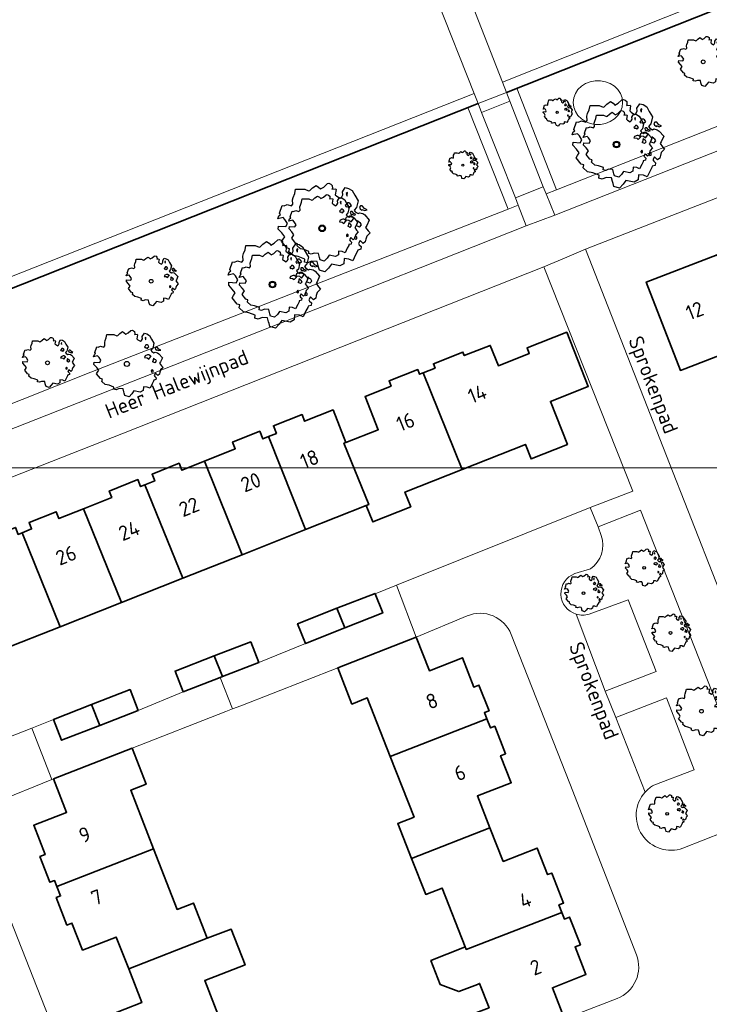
# Model space of a CAD drawing. Header units: metres. Extents: x 152391 to 157968, y 462336 to 467280.
# Tile 135 of 256: x 154476 to 154539, y 464643 to 464732. Entities that reach past the tile are written whole.
import ezdxf
from ezdxf.enums import TextEntityAlignment as Align

# ---------------------------------------------------------------- set-up
doc = ezdxf.new("R2010")
doc.units = ezdxf.units.M
doc.header["$LTSCALE"] = 0.75
doc.layers.get('0').update_dxf_attribs({"lineweight": 25})
for name, color, linetype, lineweight in [('B-GV-GR-BOOM-S', 252, 'Continuous', 25), ('B-WE-GK-BESCHOEIING-G', 251, 'GK-BESCHOEIING', 35), ('B-WE-GR-BEPLANTING_CULTUUR_HEESTERS-GV', 251, 'Continuous', 18), ('B-WE-GW-TALUD_KRUIN-G', 251, 'Continuous', 18), ('B-WE-KW-KUNSTWERK_DEK-GV', 5, 'Continuous', 18), ('B-WE-OG-BEBOUWING-GV', 6, 'Continuous', 35), ('B-WE-OG-BEBOUWING-T18', 1, 'Continuous', 18), ('B-WE-OG-TERREIN_CULTUURSCHEIDING-GV', 251, 'Continuous', 18), ('B-WE-OG-TERREIN_ONBEGROEID-GV', 251, 'Continuous', 18), ('B-WE-OG-TOPOGRAFIE-T18', 1, 'Continuous', 18), ('B-WE-OG-WATER_SLOOT-GV', 251, 'Continuous', 18), ('B-WE-VH-VERHARDING_ASFALT-GV', 251, 'Continuous', 18), ('B-WE-VH-VERHARDING_BETONSTRAATSTEEN-GV', 251, 'Continuous', 18), ('B-WE-VH-VERHARDING_TEGEL-GV', 251, 'Continuous', 18)]:
    doc.layers.add(name, color=color, linetype=linetype, lineweight=lineweight)
doc.layers.add('X-XX-AL-TEKENBLAD_HULPLIJN-G', color=7, linetype='Continuous', lineweight=18, plot=False)
doc.styles.add('NLCS-ISO-M750-T18', font='NLCS-ISO.ttf', dxfattribs={"height": 1.35})
doc.linetypes.add('GK-BESCHOEIING', pattern='A,30,-5,[1,NLCS.SHX,S=1,R=0,X=0,Y=0],-5', length=40)

# ---------------------------------------------------------------- blocks, each defined once
blk = doc.blocks.new('SGR-BOOM_21_30')
at = {"linetype": 'Continuous'}
for p, q in [((-1.458, 0.858), (-1.342, 0.908)), ((-1.342, 0.908), (-1.179, 0.858)), ((-1.179, 0.858), (-1.121, 0.924)), ((-1.133, 1.088), (-1.109, 1.187)), ((-1.121, 0.924), (-1.133, 1.088)), ((-1.109, 1.187), (-1.051, 1.335)), ((-1.051, 1.335), (-1.016, 1.499)), ((-1.016, 1.499), (-0.668, 1.499)), ((-0.668, 1.499), (-0.516, 1.433)), ((-0.516, 1.433), (-0.47, 1.45)), ((-0.47, 1.45), (-0.365, 1.548)), ((-0.365, 1.548), (-0.226, 1.647)), ((-0.226, 1.647), (-0.133, 1.581)), ((-0.133, 1.581), (-0.063, 1.515)), ((-0.063, 1.515), (0.065, 1.581)), ((0.065, 1.581), (0.205, 1.712)), ((0.205, 1.712), (0.263, 1.729)), ((0.263, 1.729), (0.333, 1.696)), ((0.333, 1.696), (0.391, 1.647)), ((0.402, 1.532), (0.379, 1.499)), ((0.379, 1.499), (0.53, 1.515)), ((0.391, 1.647), (0.402, 1.532)), ((0.542, 1.483), (0.507, 1.285)), ((0.507, 1.285), (0.565, 1.236)), ((0.53, 1.515), (0.542, 1.483)), ((0.565, 1.236), (0.693, 1.154)), ((0.693, 1.154), (0.751, 1.203)), ((0.751, 1.203), (0.798, 1.285)), ((0.786, 1.4), (0.891, 1.565)), ((0.798, 1.285), (0.786, 1.4)), ((0.891, 1.565), (1.019, 1.532)), ((0.937, 0.908), (0.891, 0.875)), ((0.972, 1.368), (0.926, 1.335)), ((0.926, 1.335), (0.949, 1.253)), ((0.972, 0.973), (0.937, 0.908)), ((0.949, 1.253), (0.961, 1.236)), ((0.961, 1.269), (0.972, 1.368)), ((1.03, 0.973), (0.972, 0.973)), ((1.019, 1.532), (1.158, 1.45)), ((1.077, 0.94), (1.03, 0.973)), ((1.124, 0.875), (1.077, 0.94)), ((1.158, 1.45), (1.251, 1.269)), ((1.251, 1.269), (1.379, 1.055)), ((1.379, 1.055), (1.321, 0.793)), ((-1.703, 0.365), (-1.656, 0.48)), ((-1.493, 0.415), (-1.703, 0.365)), ((-1.679, -0.029), (-1.668, 0.086)), ((-1.668, 0.086), (-1.389, 0.07)), ((-1.656, 0.48), (-1.598, 0.53)), ((-1.633, 0.579), (-1.528, 0.875)), ((-1.598, 0.53), (-1.633, 0.579)), ((-1.528, 0.875), (-1.458, 0.858)), ((-1.423, 0.333), (-1.493, 0.415)), ((-1.33, 0.185), (-1.423, 0.333)), ((-1.389, 0.07), (-1.33, 0.185)), ((0.891, 0.875), (0.926, 0.825)), ((0.926, 0.415), (0.891, 0.333)), ((0.891, 0.333), (1.03, 0.316)), ((0.926, 0.825), (0.984, 0.842)), ((1.054, 0.464), (0.926, 0.415)), ((0.984, 0.842), (1.03, 0.776)), ((1.03, 0.776), (1.077, 0.842)), ((1.03, 0.316), (1.112, 0.251)), ((1.112, 0.464), (1.054, 0.464)), ((1.077, 0.842), (1.124, 0.875)), ((1.217, 0.398), (1.112, 0.464)), ((1.112, 0.251), (1.205, 0.365)), ((1.205, 0.365), (1.24, 0.415)), ((1.321, 0.793), (1.228, 0.694)), ((1.228, 0.694), (1.275, 0.628)), ((1.275, 0.628), (1.379, 0.563)), ((1.344, 0.185), (1.31, 0.103)), ((1.434, 0.049), (1.31, 0.103)), ((1.356, 0.3), (1.344, 0.234)), ((1.344, 0.234), (1.344, 0.185)), ((1.426, 0.234), (1.356, 0.3)), ((1.379, 0.563), (1.438, 0.595)), ((1.472, 0.201), (1.426, 0.234)), ((1.434, 0.049), (1.507, 0.136)), ((1.472, 0.858), (1.438, 0.809)), ((1.438, 0.809), (1.461, 0.743)), ((1.438, 0.595), (1.565, 0.563)), ((1.461, 0.743), (1.531, 0.694)), ((1.542, 0.858), (1.472, 0.858)), ((1.507, 0.136), (1.472, 0.201)), ((1.531, 0.727), (1.635, 0.678)), ((1.531, 0.694), (1.542, 0.727)), ((1.624, 0.76), (1.542, 0.858)), ((1.565, 0.563), (1.635, 0.513)), ((1.728, 0.71), (1.624, 0.76)), ((1.635, 0.678), (1.728, 0.71)), ((1.635, 0.513), (1.81, 0.316)), ((1.717, 0.103), (1.67, 0.037)), ((1.67, 0.037), (1.763, -0.094)), ((1.81, 0.316), (1.717, 0.103)), ((-1.54, -0.177), (-1.679, -0.029)), ((-1.551, -0.505), (-1.493, -0.423)), ((-1.354, -0.752), (-1.551, -0.505)), ((-1.435, -0.324), (-1.54, -0.177)), ((-1.493, -0.423), (-1.435, -0.324)), ((-1.249, -0.784), (-1.354, -0.752)), ((-1.272, -0.899), (-1.249, -0.784)), ((1.286, -0.292), (1.24, -0.357)), ((1.24, -0.357), (1.251, -0.423)), ((1.263, -0.423), (1.333, -0.407)), ((1.333, -0.341), (1.286, -0.292)), ((1.356, -0.883), (1.286, -1.014)), ((1.333, -0.407), (1.333, -0.341)), ((1.368, -0.834), (1.356, -0.883)), ((1.484, -0.801), (1.368, -0.834)), ((1.461, -0.472), (1.391, -0.587)), ((1.391, -0.587), (1.426, -0.637)), ((1.426, -0.637), (1.496, -0.702)), ((1.577, -0.587), (1.461, -0.472)), ((1.496, -0.702), (1.484, -0.801)), ((1.658, -0.522), (1.577, -0.587)), ((1.682, -0.423), (1.658, -0.522)), ((1.717, -0.308), (1.682, -0.423)), ((1.845, -0.177), (1.717, -0.308)), ((1.763, -0.094), (1.845, -0.177)), ((-1.109, -1.047), (-1.272, -0.899)), ((-0.912, -1.08), (-1.109, -1.047)), ((-0.668, -1.179), (-0.912, -1.08)), ((-0.679, -1.294), (-0.668, -1.179)), ((-0.551, -1.326), (-0.679, -1.294)), ((-0.4, -1.261), (-0.551, -1.326)), ((-0.191, -1.277), (-0.4, -1.261)), ((-0.156, -1.425), (-0.191, -1.277)), ((-0.133, -1.491), (-0.156, -1.425)), ((-0.098, -1.606), (-0.133, -1.491)), ((0.112, -1.671), (-0.098, -1.606)), ((0.251, -1.524), (0.112, -1.671)), ((0.356, -1.376), (0.251, -1.524)), ((0.682, -1.441), (0.356, -1.376)), ((0.833, -1.359), (0.682, -1.441)), ((0.844, -1.162), (0.833, -1.359)), ((1.03, -1.179), (0.844, -1.162)), ((1.182, -1.244), (1.03, -1.179)), ((1.286, -1.014), (1.182, -1.244))]:
    blk.add_line(p, q, dxfattribs=at)
blk.add_circle((0, 0), 0.126, dxfattribs=at)
blk = doc.blocks.new('SGR-BOOM_31_50')
at = {"linetype": 'Continuous'}
for p, q in [((-1.402, 1.78), (-1.355, 1.999)), ((-1.355, 1.999), (-0.89, 1.999)), ((-0.89, 1.999), (-0.688, 1.911)), ((-0.688, 1.911), (-0.626, 1.933)), ((-0.626, 1.933), (-0.487, 2.064)), ((-0.487, 2.064), (-0.301, 2.196)), ((-0.301, 2.196), (-0.177, 2.108)), ((-0.177, 2.108), (-0.084, 2.02)), ((-0.084, 2.02), (0.087, 2.108)), ((0.087, 2.108), (0.273, 2.283)), ((0.273, 2.283), (0.351, 2.305)), ((0.351, 2.305), (0.444, 2.261)), ((0.444, 2.261), (0.521, 2.196)), ((0.537, 2.042), (0.506, 1.999)), ((0.506, 1.999), (0.707, 2.02)), ((0.521, 2.196), (0.537, 2.042)), ((0.723, 1.977), (0.676, 1.714)), ((0.707, 2.02), (0.723, 1.977)), ((1.048, 1.867), (1.188, 2.086)), ((1.064, 1.714), (1.048, 1.867)), ((1.188, 2.086), (1.358, 2.042)), ((1.296, 1.823), (1.234, 1.78)), ((1.281, 1.692), (1.296, 1.823)), ((1.358, 2.042), (1.545, 1.933)), ((1.545, 1.933), (1.669, 1.692)), ((-2.177, 0.772), (-2.038, 1.166)), ((-2.038, 1.166), (-1.944, 1.144)), ((-1.944, 1.144), (-1.789, 1.21)), ((-1.789, 1.21), (-1.572, 1.144)), ((-1.572, 1.144), (-1.495, 1.232)), ((-1.51, 1.451), (-1.479, 1.582)), ((-1.495, 1.232), (-1.51, 1.451)), ((-1.479, 1.582), (-1.402, 1.78)), ((0.676, 1.714), (0.754, 1.648)), ((0.754, 1.648), (0.924, 1.539)), ((0.924, 1.539), (1.002, 1.604)), ((1.002, 1.604), (1.064, 1.714)), ((1.25, 1.21), (1.188, 1.166)), ((1.188, 1.166), (1.234, 1.101)), ((1.234, 1.78), (1.265, 1.67)), ((1.234, 1.101), (1.312, 1.122)), ((1.296, 1.298), (1.25, 1.21)), ((1.265, 1.67), (1.281, 1.648)), ((1.374, 1.298), (1.296, 1.298)), ((1.312, 1.122), (1.374, 1.035)), ((1.436, 1.254), (1.374, 1.298)), ((1.374, 1.035), (1.436, 1.122)), ((1.498, 1.166), (1.436, 1.254)), ((1.436, 1.122), (1.498, 1.166)), ((1.762, 1.057), (1.638, 0.925)), ((1.638, 0.925), (1.7, 0.838)), ((1.669, 1.692), (1.839, 1.407)), ((1.839, 1.407), (1.762, 1.057)), ((1.963, 1.144), (1.917, 1.079)), ((1.917, 1.079), (1.948, 0.991)), ((1.948, 0.991), (2.041, 0.925)), ((2.056, 1.144), (1.963, 1.144)), ((2.041, 0.969), (2.18, 0.903)), ((2.041, 0.925), (2.056, 0.969)), ((2.165, 1.013), (2.056, 1.144)), ((2.304, 0.947), (2.165, 1.013)), ((2.18, 0.903), (2.304, 0.947)), ((-2.27, 0.487), (-2.208, 0.641)), ((-1.991, 0.553), (-2.27, 0.487)), ((-2.239, -0.038), (-2.224, 0.115)), ((-2.224, 0.115), (-1.851, 0.093)), ((-2.208, 0.641), (-2.131, 0.706)), ((-2.131, 0.706), (-2.177, 0.772)), ((-1.898, 0.444), (-1.991, 0.553)), ((-1.774, 0.246), (-1.898, 0.444)), ((-1.851, 0.093), (-1.774, 0.246)), ((1.234, 0.553), (1.188, 0.444)), ((1.188, 0.444), (1.374, 0.422)), ((1.405, 0.619), (1.234, 0.553)), ((1.374, 0.422), (1.483, 0.334)), ((1.483, 0.619), (1.405, 0.619)), ((1.622, 0.531), (1.483, 0.619)), ((1.483, 0.334), (1.607, 0.487)), ((1.607, 0.487), (1.653, 0.553)), ((1.7, 0.838), (1.839, 0.75)), ((1.793, 0.246), (1.746, 0.137)), ((1.911, 0.065), (1.746, 0.137)), ((1.808, 0.4), (1.793, 0.312)), ((1.793, 0.312), (1.793, 0.246)), ((1.901, 0.312), (1.808, 0.4)), ((1.839, 0.75), (1.917, 0.794)), ((1.963, 0.268), (1.901, 0.312)), ((1.911, 0.065), (2.01, 0.181)), ((1.917, 0.794), (2.087, 0.75)), ((2.01, 0.181), (1.963, 0.268)), ((2.087, 0.75), (2.18, 0.684)), ((2.18, 0.684), (2.413, 0.422)), ((2.289, 0.137), (2.227, 0.049)), ((2.227, 0.049), (2.351, -0.126)), ((2.413, 0.422), (2.289, 0.137)), ((-2.053, -0.235), (-2.239, -0.038)), ((-2.069, -0.673), (-1.991, -0.564)), ((-1.805, -1.002), (-2.069, -0.673)), ((-1.913, -0.433), (-2.053, -0.235)), ((-1.991, -0.564), (-1.913, -0.433)), ((1.715, -0.389), (1.653, -0.476)), ((1.653, -0.476), (1.669, -0.564)), ((1.684, -0.564), (1.777, -0.542)), ((1.777, -0.454), (1.715, -0.389)), ((1.777, -0.542), (1.777, -0.454)), ((1.948, -0.63), (1.855, -0.783)), ((1.855, -0.783), (1.901, -0.849)), ((1.901, -0.849), (1.994, -0.936)), ((2.103, -0.783), (1.948, -0.63)), ((2.211, -0.695), (2.103, -0.783)), ((2.242, -0.564), (2.211, -0.695)), ((2.289, -0.411), (2.242, -0.564)), ((2.459, -0.235), (2.289, -0.411)), ((2.351, -0.126), (2.459, -0.235)), ((-1.665, -1.046), (-1.805, -1.002)), ((-1.696, -1.199), (-1.665, -1.046)), ((-1.479, -1.396), (-1.696, -1.199)), ((-1.216, -1.44), (-1.479, -1.396)), ((-0.89, -1.571), (-1.216, -1.44)), ((-0.906, -1.725), (-0.89, -1.571)), ((-0.735, -1.769), (-0.906, -1.725)), ((-0.533, -1.681), (-0.735, -1.769)), ((-0.254, -1.703), (-0.533, -1.681)), ((-0.208, -1.9), (-0.254, -1.703)), ((1.126, -1.55), (1.11, -1.812)), ((1.374, -1.571), (1.126, -1.55)), ((1.576, -1.659), (1.374, -1.571)), ((1.715, -1.352), (1.576, -1.659)), ((1.808, -1.177), (1.715, -1.352)), ((1.824, -1.112), (1.808, -1.177)), ((1.979, -1.068), (1.824, -1.112)), ((1.994, -0.936), (1.979, -1.068)), ((-0.177, -1.988), (-0.208, -1.9)), ((-0.13, -2.141), (-0.177, -1.988)), ((0.149, -2.229), (-0.13, -2.141)), ((0.335, -2.031), (0.149, -2.229)), ((0.475, -1.834), (0.335, -2.031)), ((0.909, -1.922), (0.475, -1.834)), ((1.11, -1.812), (0.909, -1.922))]:
    blk.add_line(p, q, dxfattribs=at)
blk.add_circle((0, 0), 0.169, dxfattribs=at)
blk = doc.blocks.new('SGR-BOOM_50_100')
at = {"linetype": 'Continuous'}
for p, q in [((-0.835, 2.577), (-0.649, 2.752)), ((-0.649, 2.752), (-0.401, 2.928)), ((-0.401, 2.928), (-0.236, 2.811)), ((-0.236, 2.811), (-0.112, 2.694)), ((-0.112, 2.694), (0.116, 2.811)), ((0.116, 2.811), (0.364, 3.044)), ((0.364, 3.044), (0.467, 3.074)), ((0.467, 3.074), (0.591, 3.015)), ((0.591, 3.015), (0.695, 2.928)), ((0.715, 2.723), (0.674, 2.665)), ((0.674, 2.665), (0.943, 2.694)), ((0.695, 2.928), (0.715, 2.723)), ((0.943, 2.694), (0.964, 2.636)), ((1.398, 2.49), (1.584, 2.782)), ((1.584, 2.782), (1.811, 2.723)), ((1.811, 2.723), (2.059, 2.577)), ((-2.014, 1.935), (-1.972, 2.11)), ((-1.993, 1.643), (-2.014, 1.935)), ((-1.972, 2.11), (-1.869, 2.373)), ((-1.869, 2.373), (-1.807, 2.665)), ((-1.807, 2.665), (-1.187, 2.665)), ((-1.187, 2.665), (-0.918, 2.548)), ((-0.918, 2.548), (-0.835, 2.577)), ((0.964, 2.636), (0.902, 2.285)), ((0.902, 2.285), (1.005, 2.198)), ((1.005, 2.198), (1.232, 2.052)), ((1.232, 2.052), (1.336, 2.139)), ((1.336, 2.139), (1.418, 2.285)), ((1.418, 2.285), (1.398, 2.49)), ((1.729, 2.431), (1.646, 2.373)), ((1.646, 2.373), (1.687, 2.227)), ((1.687, 2.227), (1.708, 2.198)), ((1.708, 2.256), (1.729, 2.431)), ((2.059, 2.577), (2.225, 2.256)), ((2.225, 2.256), (2.452, 1.876)), ((2.452, 1.876), (2.349, 1.409)), ((-2.944, 0.854), (-2.841, 0.942)), ((-2.903, 1.029), (-2.717, 1.555)), ((-2.841, 0.942), (-2.903, 1.029)), ((-2.717, 1.555), (-2.593, 1.526)), ((-2.593, 1.526), (-2.386, 1.613)), ((-2.386, 1.613), (-2.096, 1.526)), ((-2.096, 1.526), (-1.993, 1.643)), ((1.667, 1.613), (1.584, 1.555)), ((1.584, 1.555), (1.646, 1.467)), ((1.646, 1.467), (1.749, 1.497)), ((1.729, 1.73), (1.667, 1.613)), ((1.832, 1.73), (1.729, 1.73)), ((1.749, 1.497), (1.832, 1.38)), ((1.915, 1.672), (1.832, 1.73)), ((1.832, 1.38), (1.915, 1.497)), ((1.997, 1.555), (1.915, 1.672)), ((1.915, 1.497), (1.997, 1.555)), ((2.349, 1.409), (2.183, 1.234)), ((2.183, 1.234), (2.266, 1.117)), ((2.266, 1.117), (2.452, 1)), ((2.452, 1), (2.556, 1.059)), ((2.618, 1.526), (2.556, 1.438)), ((2.556, 1.438), (2.597, 1.321)), ((2.556, 1.059), (2.783, 1)), ((2.597, 1.321), (2.721, 1.234)), ((2.742, 1.526), (2.618, 1.526)), ((2.721, 1.292), (2.907, 1.205)), ((2.721, 1.234), (2.742, 1.292)), ((2.886, 1.351), (2.742, 1.526)), ((2.783, 1), (2.907, 0.913)), ((3.072, 1.263), (2.886, 1.351)), ((2.907, 1.205), (3.072, 1.263)), ((2.907, 0.913), (3.217, 0.562)), ((-3.027, 0.65), (-2.944, 0.854)), ((-2.655, 0.737), (-3.027, 0.65)), ((-2.985, -0.051), (-2.965, 0.153)), ((-2.965, 0.153), (-2.469, 0.124)), ((-2.531, 0.591), (-2.655, 0.737)), ((-2.365, 0.329), (-2.531, 0.591)), ((-2.469, 0.124), (-2.365, 0.329)), ((1.646, 0.737), (1.584, 0.591)), ((1.584, 0.591), (1.832, 0.562)), ((1.873, 0.825), (1.646, 0.737)), ((1.832, 0.562), (1.977, 0.445)), ((1.977, 0.825), (1.873, 0.825)), ((2.163, 0.708), (1.977, 0.825)), ((1.977, 0.445), (2.142, 0.65)), ((2.142, 0.65), (2.204, 0.737)), ((2.39, 0.329), (2.328, 0.183)), ((2.549, 0.087), (2.328, 0.183)), ((2.411, 0.533), (2.39, 0.416)), ((2.39, 0.416), (2.39, 0.329)), ((2.535, 0.416), (2.411, 0.533)), ((2.618, 0.358), (2.535, 0.416)), ((2.549, 0.087), (2.68, 0.241)), ((2.68, 0.241), (2.618, 0.358)), ((3.052, 0.183), (2.969, 0.066)), ((2.969, 0.066), (3.135, -0.168)), ((3.217, 0.562), (3.052, 0.183)), ((-2.737, -0.314), (-2.985, -0.051)), ((-2.758, -0.898), (-2.655, -0.752)), ((-2.551, -0.577), (-2.737, -0.314)), ((-2.655, -0.752), (-2.551, -0.577)), ((2.287, -0.518), (2.204, -0.635)), ((2.204, -0.635), (2.225, -0.752)), ((2.245, -0.752), (2.37, -0.723)), ((2.37, -0.606), (2.287, -0.518)), ((2.37, -0.723), (2.37, -0.606)), ((2.597, -0.84), (2.473, -1.044)), ((2.804, -1.044), (2.597, -0.84)), ((2.99, -0.752), (2.948, -0.927)), ((3.052, -0.548), (2.99, -0.752)), ((3.279, -0.314), (3.052, -0.548)), ((3.135, -0.168), (3.279, -0.314)), ((-2.407, -1.336), (-2.758, -0.898)), ((-2.22, -1.394), (-2.407, -1.336)), ((-2.262, -1.599), (-2.22, -1.394)), ((-1.972, -1.862), (-2.262, -1.599)), ((2.411, -1.57), (2.287, -1.803)), ((2.432, -1.482), (2.411, -1.57)), ((2.638, -1.424), (2.432, -1.482)), ((2.473, -1.044), (2.535, -1.132)), ((2.535, -1.132), (2.659, -1.248)), ((2.659, -1.248), (2.638, -1.424)), ((2.948, -0.927), (2.804, -1.044)), ((-1.621, -1.92), (-1.972, -1.862)), ((-1.187, -2.095), (-1.621, -1.92)), ((-1.207, -2.3), (-1.187, -2.095)), ((-0.98, -2.358), (-1.207, -2.3)), ((-0.711, -2.241), (-0.98, -2.358)), ((-0.339, -2.271), (-0.711, -2.241)), ((-0.277, -2.533), (-0.339, -2.271)), ((-0.236, -2.65), (-0.277, -2.533)), ((-0.174, -2.855), (-0.236, -2.65)), ((0.633, -2.446), (0.447, -2.709)), ((1.212, -2.563), (0.633, -2.446)), ((1.48, -2.417), (1.212, -2.563)), ((1.501, -2.066), (1.48, -2.417)), ((1.832, -2.095), (1.501, -2.066)), ((2.101, -2.212), (1.832, -2.095)), ((2.287, -1.803), (2.101, -2.212)), ((0.199, -2.971), (-0.174, -2.855)), ((0.447, -2.709), (0.199, -2.971))]:
    blk.add_line(p, q, dxfattribs=at)
blk.add_circle((0, 0), 0.225, dxfattribs=at)
blk = doc.blocks.new('SGR-BOOM_100')
at = {"linetype": 'Continuous'}
for p, q in [((-1.111, 3.428), (-0.863, 3.661)), ((-0.863, 3.661), (-0.533, 3.894)), ((-0.533, 3.894), (-0.313, 3.738)), ((-0.313, 3.738), (-0.148, 3.583)), ((-0.148, 3.583), (0.154, 3.738)), ((0.154, 3.738), (0.484, 4.049)), ((0.484, 4.049), (0.622, 4.088)), ((0.622, 4.088), (0.787, 4.01)), ((0.787, 4.01), (0.924, 3.894)), ((0.952, 3.622), (0.897, 3.544)), ((0.897, 3.544), (1.254, 3.583)), ((0.924, 3.894), (0.952, 3.622)), ((1.254, 3.583), (1.282, 3.505)), ((1.859, 3.311), (2.107, 3.7)), ((2.107, 3.7), (2.409, 3.622)), ((2.409, 3.622), (2.739, 3.428)), ((-2.678, 2.573), (-2.623, 2.806)), ((-2.623, 2.806), (-2.486, 3.156)), ((-2.486, 3.156), (-2.403, 3.544)), ((-2.403, 3.544), (-1.578, 3.544)), ((-1.578, 3.544), (-1.221, 3.389)), ((-1.221, 3.389), (-1.111, 3.428)), ((1.282, 3.505), (1.199, 3.039)), ((1.199, 3.039), (1.337, 2.923)), ((1.337, 2.923), (1.639, 2.729)), ((1.639, 2.729), (1.777, 2.845)), ((1.777, 2.845), (1.887, 3.039)), ((1.887, 3.039), (1.859, 3.311)), ((2.299, 3.233), (2.189, 3.156)), ((2.189, 3.156), (2.244, 2.962)), ((2.244, 2.962), (2.272, 2.923)), ((2.272, 3), (2.299, 3.233)), ((2.739, 3.428), (2.959, 3)), ((2.959, 3), (3.261, 2.495)), ((-3.861, 1.369), (-3.613, 2.068)), ((-3.613, 2.068), (-3.448, 2.029)), ((-3.448, 2.029), (-3.173, 2.146)), ((-3.173, 2.146), (-2.788, 2.029)), ((-2.788, 2.029), (-2.651, 2.185)), ((-2.651, 2.185), (-2.678, 2.573)), ((2.217, 2.146), (2.107, 2.068)), ((2.107, 2.068), (2.189, 1.952)), ((2.189, 1.952), (2.327, 1.991)), ((2.299, 2.301), (2.217, 2.146)), ((2.437, 2.301), (2.299, 2.301)), ((2.327, 1.991), (2.437, 1.835)), ((2.546, 2.224), (2.437, 2.301)), ((2.437, 1.835), (2.546, 1.991)), ((2.656, 2.068), (2.546, 2.224)), ((2.546, 1.991), (2.656, 2.068)), ((3.124, 1.874), (2.904, 1.641)), ((3.261, 2.495), (3.124, 1.874)), ((3.481, 2.029), (3.399, 1.913)), ((3.399, 1.913), (3.454, 1.758)), ((3.646, 2.029), (3.481, 2.029)), ((3.839, 1.796), (3.646, 2.029)), ((4.086, 1.68), (3.839, 1.796)), ((-4.026, 0.864), (-3.916, 1.136)), ((-3.531, 0.981), (-4.026, 0.864)), ((-3.916, 1.136), (-3.778, 1.253)), ((-3.778, 1.253), (-3.861, 1.369)), ((-3.366, 0.787), (-3.531, 0.981)), ((2.189, 0.981), (2.107, 0.787)), ((2.492, 1.097), (2.189, 0.981)), ((2.629, 1.097), (2.492, 1.097)), ((2.877, 0.942), (2.629, 1.097)), ((2.849, 0.864), (2.931, 0.981)), ((2.904, 1.641), (3.014, 1.486)), ((3.014, 1.486), (3.261, 1.33)), ((3.261, 1.33), (3.399, 1.408)), ((3.399, 1.408), (3.701, 1.33)), ((3.454, 1.758), (3.619, 1.641)), ((3.619, 1.719), (3.866, 1.602)), ((3.619, 1.641), (3.646, 1.719)), ((3.701, 1.33), (3.866, 1.214)), ((3.866, 1.602), (4.086, 1.68)), ((3.866, 1.214), (4.279, 0.748)), ((-3.971, -0.068), (-3.943, 0.204)), ((-3.943, 0.204), (-3.283, 0.165)), ((-3.146, 0.437), (-3.366, 0.787)), ((-3.283, 0.165), (-3.146, 0.437)), ((2.107, 0.787), (2.437, 0.748)), ((2.437, 0.748), (2.629, 0.592)), ((2.629, 0.592), (2.849, 0.864)), ((3.179, 0.437), (3.096, 0.243)), ((3.39, 0.115), (3.096, 0.243)), ((3.206, 0.709), (3.179, 0.553)), ((3.179, 0.553), (3.179, 0.437)), ((3.371, 0.553), (3.206, 0.709)), ((3.481, 0.476), (3.371, 0.553)), ((3.39, 0.115), (3.564, 0.32)), ((3.564, 0.32), (3.481, 0.476)), ((4.059, 0.243), (3.949, 0.087)), ((3.949, 0.087), (4.169, -0.223)), ((4.279, 0.748), (4.059, 0.243)), ((-3.641, -0.418), (-3.971, -0.068)), ((-3.393, -0.767), (-3.641, -0.418)), ((-3.531, -1), (-3.393, -0.767)), ((3.041, -0.689), (2.931, -0.845)), ((2.931, -0.845), (2.959, -1)), ((3.151, -0.806), (3.041, -0.689)), ((3.151, -0.961), (3.151, -0.806)), ((4.059, -0.728), (3.976, -1)), ((4.361, -0.418), (4.059, -0.728)), ((4.169, -0.223), (4.361, -0.418)), ((-3.668, -1.194), (-3.531, -1)), ((-3.201, -1.777), (-3.668, -1.194)), ((-2.953, -1.855), (-3.201, -1.777)), ((2.986, -1), (3.151, -0.961)), ((3.454, -1.117), (3.289, -1.389)), ((3.289, -1.389), (3.371, -1.505)), ((3.371, -1.505), (3.536, -1.66)), ((3.729, -1.389), (3.454, -1.117)), ((3.536, -1.66), (3.509, -1.893)), ((3.921, -1.233), (3.729, -1.389)), ((3.976, -1), (3.921, -1.233)), ((-3.008, -2.126), (-2.953, -1.855)), ((-2.623, -2.476), (-3.008, -2.126)), ((-2.156, -2.554), (-2.623, -2.476)), ((-1.578, -2.787), (-2.156, -2.554)), ((3.041, -2.398), (2.794, -2.942)), ((3.206, -2.088), (3.041, -2.398)), ((3.234, -1.971), (3.206, -2.088)), ((3.509, -1.893), (3.234, -1.971)), ((-1.606, -3.059), (-1.578, -2.787)), ((-1.303, -3.136), (-1.606, -3.059)), ((-0.946, -2.981), (-1.303, -3.136)), ((-0.451, -3.02), (-0.946, -2.981)), ((-0.368, -3.369), (-0.451, -3.02)), ((-0.313, -3.525), (-0.368, -3.369)), ((-0.231, -3.797), (-0.313, -3.525)), ((0.842, -3.253), (0.594, -3.602)), ((1.612, -3.408), (0.842, -3.253)), ((1.969, -3.214), (1.612, -3.408)), ((1.997, -2.748), (1.969, -3.214)), ((2.437, -2.787), (1.997, -2.748)), ((2.794, -2.942), (2.437, -2.787)), ((0.264, -3.952), (-0.231, -3.797)), ((0.594, -3.602), (0.264, -3.952))]:
    blk.add_line(p, q, dxfattribs=at)
blk.add_circle((0, 0), 0.299, dxfattribs=at)
blk = doc.blocks.new('SGR-BOOM_0_20')
at = {"linetype": 'Continuous'}
for p, q in [((-0.832, 0.89), (-0.788, 1.001)), ((-0.788, 1.001), (-0.762, 1.124)), ((-0.762, 1.124), (-0.501, 1.124)), ((-0.501, 1.124), (-0.387, 1.075)), ((-0.387, 1.075), (-0.352, 1.087)), ((-0.352, 1.087), (-0.274, 1.161)), ((-0.274, 1.161), (-0.169, 1.235)), ((-0.169, 1.235), (-0.099, 1.186)), ((-0.099, 1.186), (-0.047, 1.137)), ((-0.047, 1.137), (0.049, 1.186)), ((0.049, 1.186), (0.154, 1.284)), ((0.154, 1.284), (0.197, 1.297)), ((0.197, 1.297), (0.25, 1.272)), ((0.25, 1.272), (0.293, 1.235)), ((0.302, 1.149), (0.284, 1.124)), ((0.284, 1.124), (0.398, 1.137)), ((0.293, 1.235), (0.302, 1.149)), ((0.407, 1.112), (0.38, 0.964)), ((0.38, 0.964), (0.424, 0.927)), ((0.398, 1.137), (0.407, 1.112)), ((0.424, 0.927), (0.52, 0.865)), ((0.52, 0.865), (0.564, 0.902)), ((0.564, 0.902), (0.598, 0.964)), ((0.59, 1.05), (0.668, 1.173)), ((0.598, 0.964), (0.59, 1.05)), ((0.668, 1.173), (0.764, 1.149)), ((0.729, 1.026), (0.694, 1.001)), ((0.694, 1.001), (0.712, 0.939)), ((0.712, 0.939), (0.721, 0.927)), ((0.721, 0.952), (0.729, 1.026)), ((0.764, 1.149), (0.869, 1.087)), ((0.869, 1.087), (0.939, 0.952)), ((0.939, 0.952), (1.035, 0.792)), ((-1.277, 0.274), (-1.242, 0.36)), ((-1.12, 0.311), (-1.277, 0.274)), ((-1.259, -0.022), (-1.251, 0.065)), ((-1.251, 0.065), (-1.041, 0.052)), ((-1.242, 0.36), (-1.198, 0.397)), ((-1.225, 0.434), (-1.146, 0.656)), ((-1.198, 0.397), (-1.225, 0.434)), ((-1.146, 0.656), (-1.094, 0.644)), ((-1.068, 0.249), (-1.12, 0.311)), ((-1.094, 0.644), (-1.007, 0.681)), ((-0.998, 0.139), (-1.068, 0.249)), ((-1.041, 0.052), (-0.998, 0.139)), ((-1.007, 0.681), (-0.884, 0.644)), ((-0.884, 0.644), (-0.841, 0.693)), ((-0.85, 0.816), (-0.832, 0.89)), ((-0.841, 0.693), (-0.85, 0.816)), ((0.703, 0.681), (0.668, 0.656)), ((0.668, 0.656), (0.694, 0.619)), ((0.694, 0.311), (0.668, 0.249)), ((0.668, 0.249), (0.773, 0.237)), ((0.694, 0.619), (0.738, 0.631)), ((0.79, 0.348), (0.694, 0.311)), ((0.729, 0.73), (0.703, 0.681)), ((0.773, 0.73), (0.729, 0.73)), ((0.738, 0.631), (0.773, 0.582)), ((0.808, 0.705), (0.773, 0.73)), ((0.773, 0.582), (0.808, 0.631)), ((0.773, 0.237), (0.834, 0.188)), ((0.834, 0.348), (0.79, 0.348)), ((0.843, 0.656), (0.808, 0.705)), ((0.808, 0.631), (0.843, 0.656)), ((0.912, 0.299), (0.834, 0.348)), ((0.834, 0.188), (0.904, 0.274)), ((0.904, 0.274), (0.93, 0.311)), ((0.991, 0.594), (0.921, 0.521)), ((0.921, 0.521), (0.956, 0.471)), ((0.956, 0.471), (1.035, 0.422)), ((1.008, 0.139), (0.982, 0.077)), ((1.075, 0.037), (0.982, 0.077)), ((1.035, 0.792), (0.991, 0.594)), ((1.017, 0.225), (1.008, 0.176)), ((1.008, 0.176), (1.008, 0.139)), ((1.069, 0.176), (1.017, 0.225)), ((1.035, 0.422), (1.078, 0.447)), ((1.104, 0.151), (1.069, 0.176)), ((1.075, 0.037), (1.13, 0.102)), ((1.104, 0.644), (1.078, 0.607)), ((1.078, 0.607), (1.096, 0.557)), ((1.078, 0.447), (1.174, 0.422)), ((1.096, 0.557), (1.148, 0.521)), ((1.157, 0.644), (1.104, 0.644)), ((1.13, 0.102), (1.104, 0.151)), ((1.148, 0.545), (1.226, 0.508)), ((1.148, 0.521), (1.157, 0.545)), ((1.218, 0.57), (1.157, 0.644)), ((1.174, 0.422), (1.226, 0.385)), ((1.296, 0.533), (1.218, 0.57)), ((1.226, 0.508), (1.296, 0.533)), ((1.226, 0.385), (1.357, 0.237)), ((1.287, 0.077), (1.253, 0.028)), ((1.253, 0.028), (1.322, -0.071)), ((1.357, 0.237), (1.287, 0.077)), ((-1.155, -0.132), (-1.259, -0.022)), ((-1.164, -0.379), (-1.12, -0.317)), ((-1.015, -0.564), (-1.164, -0.379)), ((-1.076, -0.243), (-1.155, -0.132)), ((-1.12, -0.317), (-1.076, -0.243)), ((-0.937, -0.588), (-1.015, -0.564)), ((-0.954, -0.675), (-0.937, -0.588)), ((-0.832, -0.785), (-0.954, -0.675)), ((-0.684, -0.81), (-0.832, -0.785)), ((-0.501, -0.884), (-0.684, -0.81)), ((-0.509, -0.97), (-0.501, -0.884)), ((0.633, -0.872), (0.625, -1.019)), ((0.773, -0.884), (0.633, -0.872)), ((0.886, -0.933), (0.773, -0.884)), ((0.965, -0.761), (0.886, -0.933)), ((0.965, -0.219), (0.93, -0.268)), ((0.93, -0.268), (0.939, -0.317)), ((0.947, -0.317), (1, -0.305)), ((1, -0.256), (0.965, -0.219)), ((1.017, -0.662), (0.965, -0.761)), ((1, -0.305), (1, -0.256)), ((1.026, -0.625), (1.017, -0.662)), ((1.113, -0.601), (1.026, -0.625)), ((1.096, -0.354), (1.043, -0.44)), ((1.043, -0.44), (1.069, -0.477)), ((1.069, -0.477), (1.122, -0.527)), ((1.183, -0.44), (1.096, -0.354)), ((1.122, -0.527), (1.113, -0.601)), ((1.244, -0.391), (1.183, -0.44)), ((1.261, -0.317), (1.244, -0.391)), ((1.287, -0.231), (1.261, -0.317)), ((1.383, -0.132), (1.287, -0.231)), ((1.322, -0.071), (1.383, -0.132)), ((-0.413, -0.995), (-0.509, -0.97)), ((-0.3, -0.946), (-0.413, -0.995)), ((-0.143, -0.958), (-0.3, -0.946)), ((-0.117, -1.069), (-0.143, -0.958)), ((-0.099, -1.118), (-0.117, -1.069)), ((-0.073, -1.204), (-0.099, -1.118)), ((0.084, -1.254), (-0.073, -1.204)), ((0.188, -1.143), (0.084, -1.254)), ((0.267, -1.032), (0.188, -1.143)), ((0.511, -1.081), (0.267, -1.032)), ((0.625, -1.019), (0.511, -1.081))]:
    blk.add_line(p, q, dxfattribs=at)
blk.add_circle((0, 0), 0.0948, dxfattribs=at)

msp = doc.modelspace()

# ---------------------------------------------------------------- linework, layer by layer
at = {"layer": 'B-WE-GK-BESCHOEIING-G'}
for points in [[(154520.628, 464725.629), (154608.375, 464760.44)], [(154430.828, 464690.141), (154449.265, 464697.349), (154518.059, 464724.611)]]:
    msp.add_lwpolyline(points, dxfattribs=at)
at = {"layer": 'B-WE-GR-BEPLANTING_CULTUUR_HEESTERS-GV'}
for points in [[(154520.628, 464725.629), (154520.941, 464724.824), (154523.964, 464717.066), (154524.225, 464716.423), (154525.146, 464716.786), (154521.557, 464725.998)], [(154521.691, 464715.398), (154521.436, 464716.054), (154518.372, 464723.817), (154518.059, 464724.611), (154517.129, 464724.243), (154520.763, 464715.035)]]:
    msp.add_lwpolyline(points, close=True, dxfattribs=at)
for points in [[(154536.629, 464657.08), (154540.294, 464658.518), (154543.738, 464659.881), (154532.784, 464687.728), (154528.942, 464686.239), (154529.21, 464685.435)], [(154528.235, 464682.415), (154526.827, 464681.98)], [(154528.108, 464678.316), (154531.652, 464679.597), (154534.184, 464673.104), (154529.567, 464671.317), (154530.55, 464668.934), (154535.137, 464670.721), (154537.639, 464664.198), (154533.976, 464662.798)], [(154533.229, 464662.199), (154533.2, 464662.165)]]:
    msp.add_lwpolyline(points, dxfattribs=at)
for points in [[(154529.21, 464685.435, -0.343301), (154528.235, 464682.415)], [(154526.827, 464681.98, 0.725866), (154526.952, 464678.303)], [(154526.952, 464678.303, 0.160034), (154528.108, 464678.316)], [(154533.976, 464662.798, 0.07715), (154533.229, 464662.199)], [(154533.2, 464662.165, 0.781035), (154536.629, 464657.08)]]:
    msp.add_lwpolyline(points, format="xyb", dxfattribs=at)
at = {"layer": 'B-WE-GW-TALUD_KRUIN-G'}
msp.add_lwpolyline([(154518.372, 464723.817), (154520.941, 464724.824)], dxfattribs=at)
at = {"layer": 'B-WE-KW-KUNSTWERK_DEK-GV'}
msp.add_lwpolyline([(154514.347, 464734.015), (154517.691, 464725.541), (154518.059, 464724.611), (154518.372, 464723.817), (154520.941, 464724.824), (154520.628, 464725.629), (154520.265, 464726.56), (154517, 464734.94), (154516.961, 464735.04), (154514.57, 464734.103)], close=True, dxfattribs=at)
at = {"layer": 'B-WE-OG-BEBOUWING-GV'}
for points in [[(154542.815, 464702.887), (154539.717, 464710.904), (154533.294, 464708.423), (154536.391, 464700.405)], [(154513.082, 464700.199), (154516.599, 464691.433), (154522.333, 464693.703), (154522.853, 464692.389), (154526.155, 464693.695), (154524.61, 464697.6), (154528.041, 464698.958), (154526.094, 464703.877), (154522.496, 464702.453), (154522.695, 464701.951), (154519.884, 464700.84), (154519.155, 464702.682), (154516.799, 464701.75), (154516.672, 464702.073), (154513.991, 464701.012), (154514.145, 464700.62)], [(154516.599, 464691.433), (154513.082, 464700.199), (154512.748, 464700.067), (154512.58, 464700.49), (154509.97, 464699.457), (154510.157, 464698.986), (154507.797, 464698.052), (154508.99, 464695.035), (154506.065, 464693.878), (154505.885, 464693.807), (154508.132, 464688.238), (154507.906, 464688.147), (154508.488, 464686.676), (154511.948, 464688.045), (154511.419, 464689.383)], [(154506.065, 464693.878), (154504.898, 464696.827), (154502.319, 464695.807), (154502.08, 464696.411), (154499.492, 464695.387), (154499.764, 464694.699), (154499.031, 464694.409), (154502.404, 464685.969), (154507.906, 464688.147), (154508.132, 464688.238), (154505.885, 464693.807)], [(154493.222, 464692.177), (154496.657, 464683.695), (154502.404, 464685.969), (154499.031, 464694.409), (154498.519, 464694.206), (154498.246, 464694.895), (154495.779, 464693.918), (154496.023, 464693.304)], [(154491.269, 464681.562), (154496.657, 464683.695), (154493.222, 464692.177), (154491.187, 464691.359), (154490.935, 464691.985), (154488.48, 464690.998), (154488.724, 464690.393), (154487.837, 464690.037)], [(154491.269, 464681.562), (154487.837, 464690.037), (154487.447, 464689.88), (154487.195, 464690.507), (154484.6, 464689.464), (154484.827, 464688.9), (154482.26, 464687.868), (154485.706, 464679.36)], [(154482.26, 464687.868), (154480.04, 464686.976), (154479.791, 464687.596), (154477.324, 464686.604), (154477.555, 464686.033), (154476.713, 464685.694), (154480.147, 464677.16), (154485.706, 464679.36)], [(154472.354, 464680.866), (154472.46, 464680.911), (154474.907, 464675.086), (154480.147, 464677.16), (154476.713, 464685.694), (154476.335, 464685.542), (154476.083, 464686.17), (154473.433, 464685.104), (154473.662, 464684.534), (154471.267, 464683.571)], [(154508.718, 464680.152), (154508.704, 464680.187), (154505.247, 464678.855), (154505.968, 464677.052), (154509.407, 464678.418)], [(154505.968, 464677.052), (154505.247, 464678.855), (154501.684, 464677.44), (154502.4, 464675.635)], [(154518.852, 464668.804), (154518.627, 464669.377), (154519.044, 464669.541), (154518.126, 464671.876), (154517.66, 464671.692), (154516.619, 464674.345), (154513.638, 464673.174), (154512.447, 464676.227), (154505.322, 464673.428), (154506.607, 464670.157), (154508.001, 464670.705), (154510.089, 464665.39)], [(154494.879, 464672.648), (154498.161, 464673.913), (154497.438, 464675.789), (154494.124, 464674.511)], [(154491.299, 464671.268), (154494.665, 464672.565), (154494.879, 464672.648), (154494.124, 464674.511), (154490.576, 464673.143)], [(154482.988, 464670.098), (154483.743, 464668.222), (154487.219, 464669.578), (154486.485, 464671.461)], [(154483.743, 464668.222), (154482.988, 464670.098), (154479.535, 464668.751), (154480.27, 464666.868)], [(154519.128, 464658.927), (154517.993, 464661.817), (154521.052, 464663.018), (154520.089, 464665.471), (154520.541, 464665.649), (154519.563, 464668.138), (154519.174, 464667.985), (154518.852, 464668.804), (154510.089, 464665.39), (154512.243, 464659.906), (154510.768, 464659.327), (154512.016, 464656.149)], [(154479.541, 464663.377), (154480.73, 464660.323), (154477.746, 464659.162), (154478.78, 464656.506), (154478.314, 464656.325), (154479.224, 464653.987), (154479.64, 464654.149), (154479.85, 464653.609), (154488.615, 464657.023), (154486.547, 464662.334), (154487.943, 464662.877), (154486.668, 464666.152)], [(154525.65, 464651.243), (154525.379, 464651.932), (154525.802, 464652.098), (154524.73, 464654.826), (154524.357, 464654.68), (154523.41, 464657.09), (154520.326, 464655.878), (154519.128, 464658.927), (154512.016, 464656.149), (154513.299, 464652.884), (154514.787, 464653.469), (154516.879, 464648.142), (154516.973, 464647.904)], [(154486.362, 464646.13), (154493.474, 464648.908), (154492.232, 464652.097), (154490.756, 464651.523), (154488.615, 464657.023), (154479.85, 464653.609), (154480.183, 464652.755), (154479.794, 464652.604), (154480.764, 464650.112), (154481.217, 464650.288), (154482.173, 464647.833), (154485.235, 464649.025)], [(154525.888, 464641.617), (154524.787, 464644.421), (154527.833, 464645.617), (154526.849, 464648.124), (154527.325, 464648.311), (154526.335, 464650.831), (154525.882, 464650.652), (154525.65, 464651.243), (154516.973, 464647.904), (154516.879, 464648.142), (154516.657, 464648.055), (154513.765, 464646.893), (154514.602, 464644.731), (154516.305, 464644.082), (154517.98, 464644.731), (154518.187, 464644.812), (154519.05, 464642.616), (154517.59, 464642.042), (154518.844, 464638.85)], [(154486.362, 464646.13), (154487.55, 464643.08), (154484.462, 464641.877), (154485.402, 464639.464), (154485.029, 464639.319), (154486.092, 464636.588), (154486.515, 464636.752), (154486.707, 464636.258), (154495.384, 464639.597), (154493.254, 464645.067), (154494.744, 464645.647), (154496.916, 464646.493), (154495.658, 464649.726), (154493.474, 464648.908)]]:
    msp.add_lwpolyline(points, close=True, dxfattribs=at)
at = {"layer": 'B-WE-OG-TERREIN_CULTUURSCHEIDING-GV'}
msp.add_lwpolyline([(154524.225, 464716.423), (154525.007, 464714.496), (154570.701, 464732.526), (154602.532, 464744.981), (154616.65, 464750.6), (154622.73, 464753.07), (154621.89, 464755.172), (154559.829, 464730.471), (154525.146, 464716.786)], close=True, dxfattribs=at)
for points in [[(154521.691, 464715.398), (154520.763, 464715.035), (154482.923, 464700.238), (154430.273, 464679.3), (154408.608, 464700.119), (154392.04, 464716.133), (154391.888, 464716.074)], [(154382.665, 464715.31), (154366.164, 464708.727), (154332.347, 464695.337), (154333.519, 464692.405), (154339.571, 464694.817), (154391.898, 464715.667), (154398.302, 464709.591), (154429.905, 464679.153), (154431.454, 464677.661), (154445.213, 464683.079), (154500.139, 464704.706), (154522.419, 464713.523), (154521.691, 464715.398)]]:
    msp.add_lwpolyline(points, dxfattribs=at)
at = {"layer": 'B-WE-OG-TERREIN_ONBEGROEID-GV'}
msp.add_lwpolyline([(154520.941, 464724.824), (154520.628, 464725.629), (154518.059, 464724.611), (154518.372, 464723.817)], close=True, dxfattribs=at)
at = {"layer": 'B-WE-OG-WATER_SLOOT-GV'}
for points in [[(154518.059, 464724.611), (154520.628, 464725.629), (154520.265, 464726.56), (154538.047, 464733.62), (154553.348, 464739.657), (154613.434, 464763.525)], [(154387.814, 464726.438), (154398.541, 464716.275), (154412.581, 464703.027), (154438.034, 464694.032), (154517.691, 464725.541), (154518.059, 464724.611)], [(154520.763, 464715.035), (154517.129, 464724.243), (154449.265, 464697.349), (154439.477, 464693.522), (154430.828, 464690.141)], [(154391.888, 464716.074), (154392.04, 464716.133), (154408.608, 464700.119), (154430.273, 464679.3), (154482.923, 464700.238), (154520.763, 464715.035)]]:
    msp.add_lwpolyline(points, dxfattribs=at)
for points in [[(154608.375, 464760.44), (154613.798, 464762.589), (154613.434, 464763.525), (154553.348, 464739.657), (154538.047, 464733.62), (154520.265, 464726.56), (154520.628, 464725.629), (154521.557, 464725.998)], [(154525.146, 464716.786), (154559.829, 464730.471), (154621.89, 464755.172), (154618.338, 464764.055), (154618.213, 464764.004), (154614.278, 464762.399), (154608.508, 464760.045), (154608.375, 464760.44), (154521.557, 464725.998)], [(154526.724, 464725.119), (154526.675, 464724.705), (154526.724, 464724.291), (154526.868, 464723.896), (154527.102, 464723.536), (154527.415, 464723.227), (154527.794, 464722.982), (154528.221, 464722.813), (154528.679, 464722.727), (154529.147, 464722.727), (154529.605, 464722.813), (154530.032, 464722.982), (154530.411, 464723.227), (154530.724, 464723.536), (154530.958, 464723.896), (154531.102, 464724.291), (154531.151, 464724.705), (154531.102, 464725.119), (154530.958, 464725.514), (154530.724, 464725.874), (154530.411, 464726.183), (154530.032, 464726.428), (154529.605, 464726.597), (154529.147, 464726.683), (154528.679, 464726.683), (154528.221, 464726.597), (154527.794, 464726.428), (154527.415, 464726.183), (154527.102, 464725.874), (154526.868, 464725.514)], [(154526.724, 464725.119), (154526.868, 464725.514), (154527.102, 464725.874), (154527.415, 464726.183), (154527.794, 464726.428), (154528.221, 464726.597), (154528.679, 464726.683), (154529.147, 464726.683), (154529.605, 464726.597), (154530.032, 464726.428), (154530.411, 464726.183), (154530.724, 464725.874), (154530.958, 464725.514), (154531.102, 464725.119), (154531.151, 464724.705), (154531.102, 464724.291), (154530.958, 464723.896), (154530.724, 464723.536), (154530.411, 464723.227), (154530.032, 464722.982), (154529.605, 464722.813), (154529.147, 464722.727), (154528.679, 464722.727), (154528.221, 464722.813), (154527.794, 464722.982), (154527.415, 464723.227), (154527.102, 464723.536), (154526.868, 464723.896), (154526.724, 464724.291), (154526.675, 464724.705)], [(154517.129, 464724.243), (154518.059, 464724.611), (154517.691, 464725.541), (154438.034, 464694.032), (154439.477, 464693.522), (154449.265, 464697.349)]]:
    msp.add_lwpolyline(points, close=True, dxfattribs=at)
at = {"layer": 'B-WE-VH-VERHARDING_ASFALT-GV'}
msp.add_lwpolyline([(154517.691, 464725.541), (154518.059, 464724.611), (154518.372, 464723.817), (154520.941, 464724.824), (154520.628, 464725.629), (154520.265, 464726.56), (154517, 464734.94), (154516.961, 464735.04), (154514.57, 464734.103), (154514.347, 464734.015)], close=True, dxfattribs=at)
at = {"layer": 'B-WE-VH-VERHARDING_BETONSTRAATSTEEN-GV'}
for points in [[(154529.21, 464685.435), (154528.942, 464686.239), (154528.197, 464687.967), (154510.656, 464680.93), (154512.447, 464676.227), (154517.064, 464678.155)], [(154526.827, 464681.98), (154528.235, 464682.415)], [(154526.952, 464678.303), (154529.567, 464671.317), (154534.184, 464673.104), (154531.652, 464679.597), (154528.108, 464678.316)], [(154533.2, 464662.165), (154530.55, 464668.934), (154529.567, 464671.317), (154526.952, 464678.303)], [(154521.046, 464676.472), (154526.38, 464662.947), (154532.399, 464647.412)], [(154533.976, 464662.798), (154537.639, 464664.198), (154535.137, 464670.721), (154530.55, 464668.934), (154533.2, 464662.165), (154533.229, 464662.199)], [(154474.324, 464661.259), (154479.404, 464663.322), (154477.563, 464667.978), (154460.163, 464661.161), (154459.477, 464660.892), (154460.197, 464659.164), (154460.674, 464658.211)], [(154530.654, 464643.447), (154525.888, 464641.617), (154518.844, 464638.85), (154512.554, 464636.397), (154510.122, 464635.448), (154508.683, 464634.887), (154504.65, 464633.314), (154503.645, 464632.922), (154503.623, 464632.913), (154502.995, 464632.669), (154504.86, 464627.934), (154546.098, 464644.212), (154542.685, 464652.536), (154542.139, 464653.871), (154540.294, 464658.518), (154536.629, 464657.08)], [(154484.348, 464628.426), (154472.8, 464657.73)]]:
    msp.add_lwpolyline(points, dxfattribs=at)
for points in [[(154528.235, 464682.415, 0.343301), (154529.21, 464685.435)], [(154526.952, 464678.303, -0.725866), (154526.827, 464681.98)], [(154517.064, 464678.155, -0.418583), (154521.046, 464676.472)], [(154528.108, 464678.316, -0.160034), (154526.952, 464678.303)], [(154533.229, 464662.199, -0.07715), (154533.976, 464662.798)], [(154536.629, 464657.08, -0.781035), (154533.2, 464662.165)], [(154532.399, 464647.412, -0.416853), (154530.654, 464643.447)]]:
    msp.add_lwpolyline(points, format="xyb", dxfattribs=at)
at = {"layer": 'B-WE-VH-VERHARDING_TEGEL-GV'}
for points in [[(154602.532, 464744.981), (154570.701, 464732.526), (154525.007, 464714.496), (154522.419, 464713.523), (154500.139, 464704.706), (154445.213, 464683.079), (154431.454, 464677.661), (154429.517, 464676.767), (154414.257, 464670.756), (154411.481, 464669.662), (154409.158, 464668.747), (154357.945, 464648.561)], [(154359.456, 464644.747), (154371.183, 464649.357), (154372.858, 464650.016), (154380.371, 464652.969), (154395.77, 464659.134), (154399.404, 464660.594), (154445.095, 464678.793), (154446.554, 464679.312), (154448.014, 464679.835), (154451.959, 464681.386), (154485.753, 464694.668), (154523.997, 464709.799), (154525.887, 464710.601), (154527.781, 464711.405), (154573.233, 464729.13), (154577.075, 464730.56), (154599.817, 464739.597)]]:
    msp.add_lwpolyline(points, dxfattribs=at)
for points in [[(154521.436, 464716.054), (154523.964, 464717.066), (154520.941, 464724.824), (154518.372, 464723.817)], [(154521.436, 464716.054), (154521.691, 464715.398), (154522.419, 464713.523), (154525.007, 464714.496), (154524.225, 464716.423), (154523.964, 464717.066)], [(154536.452, 464689.291), (154536.008, 464690.424), (154527.781, 464711.405), (154525.887, 464710.601), (154523.997, 464709.799), (154532.069, 464689.456), (154528.197, 464687.967), (154528.942, 464686.239), (154532.784, 464687.728), (154543.738, 464659.881), (154547.402, 464661.336), (154545.965, 464664.905), (154544.629, 464668.487)], [(154505.322, 464673.428), (154512.447, 464676.227), (154510.656, 464680.93), (154508.718, 464680.152), (154509.407, 464678.418), (154505.968, 464677.052), (154502.4, 464675.635), (154498.161, 464673.913), (154494.879, 464672.648), (154494.665, 464672.565), (154495.781, 464669.707), (154496.521, 464669.995)], [(154477.563, 464667.978), (154479.404, 464663.322), (154479.541, 464663.377), (154486.668, 464666.152), (154495.17, 464669.468), (154495.781, 464669.707), (154494.665, 464672.565), (154491.299, 464671.268), (154487.219, 464669.578), (154483.743, 464668.222), (154480.27, 464666.868), (154479.535, 464668.751)]]:
    msp.add_lwpolyline(points, close=True, dxfattribs=at)
at = {"layer": 'X-XX-AL-TEKENBLAD_HULPLIJN-G', "flags": 128}
msp.add_lwpolyline([(154979.956, 464691.572), (154672.455, 464691.572), (154514.955, 464691.572), (154364.955, 464691.572), (154364.955, 464476.322), (154364.955, 464261.072), (154514.955, 464261.072), (154672.455, 464261.072), (154829.956, 464261.072), (154829.956, 464350.582), (154979.956, 464350.582)], close=True, dxfattribs=at)

# ---------------------------------------------------------------- block references
at = {"layer": 'B-GV-GR-BOOM-S', "transparency": 33554559}
for name, p in [('SGR-BOOM_31_50', (154538.468, 464728.399)), ('SGR-BOOM_0_20', (154525.222, 464723.817)), ('SGR-BOOM_100', (154530.6, 464720.9)), ('SGR-BOOM_50_100', (154530.6, 464720.9)), ('SGR-BOOM_0_20', (154516.658, 464719.029)), ('SGR-BOOM_100', (154503.9, 464713.3)), ('SGR-BOOM_50_100', (154503.9, 464713.3)), ('SGR-BOOM_100', (154499.4, 464708.2)), ('SGR-BOOM_31_50', (154488.4, 464708.5)), ('SGR-BOOM_50_100', (154499.4, 464708.2)), ('SGR-BOOM_50_100', (154486.2, 464701)), ('SGR-BOOM_31_50', (154479, 464701.1)), ('SGR-BOOM_21_30', (154533.1, 464682.5)), ('SGR-BOOM_21_30', (154527.6, 464680.2)), ('SGR-BOOM_21_30', (154535.5, 464676.6)), ('SGR-BOOM_31_50', (154538.3, 464669.5)), ('SGR-BOOM_21_30', (154535.2, 464660.2))]:
    msp.add_blockref(name, p, dxfattribs=at)

# ---------------------------------------------------------------- texts
at = {"layer": 'B-WE-OG-BEBOUWING-T18', "style": 'NLCS-ISO-M750-T18'}
for s, rotation, p in [('12', 21.1, (154537.688, 464705.832)), ('14', 21.6, (154517.972, 464698.286)), ('16', 21.6, (154511.466, 464695.747)), ('18', 21.6, (154502.758, 464692.378)), ('20', 21.6, (154497.436, 464690.272)), ('22', 21.9, (154491.836, 464688.036)), ('24', 21.9, (154486.402, 464685.877)), ('26', 21.9, (154480.683, 464683.643)), ('8', 21.4, (154513.857, 464670.434)), ('6', 21.4, (154516.4, 464663.922)), ('9', 21.3, (154482.372, 464658.306)), ('7', 21.3, (154483.467, 464652.629)), ('4', 21.5, (154522.327, 464652.367)), ('2', 21.4, (154523.276, 464646.28))]:
    msp.add_text(s, height=1.35, rotation=rotation, dxfattribs=at).set_placement(p, align=Align.MIDDLE)
at = {"layer": 'B-WE-OG-TOPOGRAFIE-T18', "style": 'NLCS-ISO-M750-T18'}
for s, rotation, p in [('Sprokenpad', 291.2, (154533.762, 464699.035)), ('Heer Halewijnpad', 21.7, (154490.792, 464698.999)), ('Sprokenpad', 291.2, (154528.374, 464671.289))]:
    msp.add_text(s, height=1.35, rotation=rotation, dxfattribs=at).set_placement(p, align=Align.MIDDLE)

doc.saveas('drawing.dxf')
